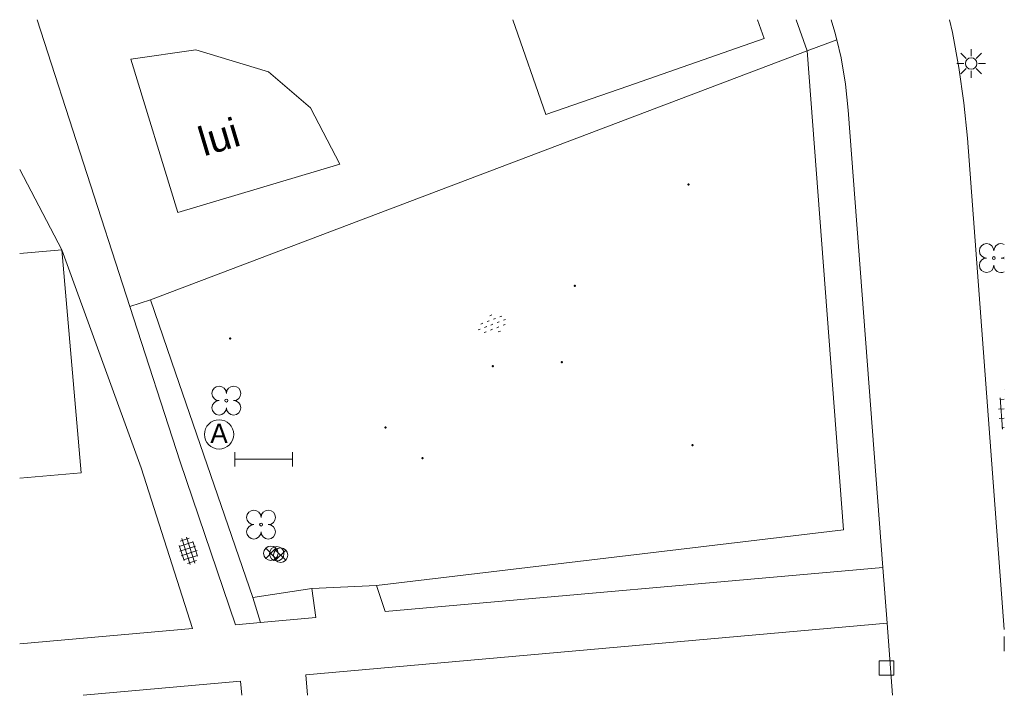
# Model space of a CAD drawing. Header units: metres. Extents: x 160172.2 to 160206.2, y 397901.1 to 397924.5.
import ezdxf
from ezdxf.enums import TextEntityAlignment as Align

# ---------------------------------------------------------------- set-up
doc = ezdxf.new("R2010")
doc.units = ezdxf.units.M
doc.header["$MEASUREMENT"] = 0
for name, color, linetype, lineweight in [('afvalbak (symbool)', 7, 'Continuous', 0), ('Bak', 7, 'Continuous', 40), ('bank (symbool)', 7, 'Continuous', 0), ('boom (symbool)', 7, 'Continuous', 0), ('Bord', 7, 'Continuous', 40), ('bord (symbool)', 7, 'Continuous', 0), ('Hek', 6, 'Continuous', 0), ('kolk (symbool)', 7, 'Continuous', 0), ('Label_vlakobject', 7, 'Continuous', 0), ('lichtmast (symbool)', 7, 'Continuous', 0), ('Luifel', 1, 'Continuous', 0), ('onverhard (symbool)', 7, 'Continuous', 0), ('Paal', 7, 'Continuous', 40), ('paal (symbool)', 7, 'Continuous', 0), ('Pand', 1, 'Continuous', 13), ('Put', 7, 'Continuous', 0), ('Straatmeubilair', 7, 'Continuous', 40), ('tegels (symbool)', 7, 'Continuous', 0), ('Terrein_begroeid', 72, 'Continuous', 0), ('Terrein_onv', 34, 'Continuous', 0), ('Vegetatieobject', 72, 'Continuous', 0), ('Wegdeel_ovh', 7, 'Continuous', 0)]:
    doc.layers.add(name, color=color, linetype=linetype, lineweight=lineweight)
doc.styles.add('Style-Arial', font='arial.ttf')
doc.styles.add('Style-ENGINEERING', font='ENGINEERING.shx')

# ---------------------------------------------------------------- blocks, each defined once
blk = doc.blocks.new('*U1')
at = {"layer": 'afvalbak (symbool)'}
blk.add_circle((0, -0.0052), 0.0675, dxfattribs=at)
at = {"layer": 'afvalbak (symbool)', "style": 'Style-ENGINEERING'}
blk.add_text('A', height=0.09, dxfattribs=at).set_placement((0, 0), align=Align.MIDDLE_CENTER)
blk = doc.blocks.new('afvalbak (symbool)')
at = {"layer": 'afvalbak (symbool)', "xscale": 7.5, "yscale": 7.5, "zscale": 7.5}
blk.add_blockref('*U1', (-0.000075, 0.03915), dxfattribs=at)
blk = doc.blocks.new('bord (symbool)')
at = {"layer": 'bord (symbool)'}
for p, q in [((-0.177, 0.177), (0.177, -0.177)), ((-0.177, -0.177), (0.177, 0.177))]:
    blk.add_line(p, q, dxfattribs=at)
blk.add_circle((0, 0), 0.25, dxfattribs=at)
blk = doc.blocks.new('kolk (symbool)')
at = {"layer": 'kolk (symbool)'}
for p, q in [((-0.249, 0.25), (0.249, 0.25)), ((-0.249, -0.25), (-0.249, 0.25)), ((0.249, -0.25), (0.249, 0.25)), ((-0.249, -0.25), (0.249, -0.25))]:
    blk.add_line(p, q, dxfattribs=at)
blk = doc.blocks.new('bank (symbool)')
at = {"layer": 'bank (symbool)', "color": 7, "linetype": 'Continuous', "lineweight": 0}
for p, q in [((-0.5, 0.125), (-0.5, -0.125)), ((-0.5, 0), (0.5, 0)), ((0.5, 0.125), (0.5, -0.125))]:
    blk.add_line(p, q, dxfattribs=at)
blk = doc.blocks.new('boom (symbool)')
at = {"layer": 'boom (symbool)', "color": 72}
blk.add_circle((0, 0), 0.05, dxfattribs=at)
for centre, start, end in [((-0.25, 0.25), 0, 270), ((0.25, 0.25), 270, 180), ((-0.25, -0.25), 90, 0), ((0.25, -0.25), 180, 90)]:
    blk.add_arc(centre, 0.25, start, end, dxfattribs=at)
blk = doc.blocks.new('lichtmast (symbool)')
at = {"layer": 'lichtmast (symbool)', "color": 7}
for p, q in [((-0.177, 0.177), (-0.354, 0.354)), ((0, 0.5), (0, 0.25)), ((0.177, 0.177), (0.354, 0.354)), ((-0.5, 0), (-0.25, 0)), ((0.25, 0), (0.5, 0)), ((-0.177, -0.177), (-0.354, -0.354)), ((0, -0.25), (0, -0.5)), ((0.177, -0.177), (0.354, -0.354))]:
    blk.add_line(p, q, dxfattribs=at)
blk.add_circle((0, 0), 0.2, dxfattribs=at)
blk = doc.blocks.new('paal (symbool)')
at = {"layer": 'paal (symbool)'}
blk.add_circle((0, 0), 0.25, dxfattribs=at)
blk = doc.blocks.new('onverhard (symbool)')
at = {"layer": 'onverhard (symbool)', "color": 7, "linetype": 'Continuous', "lineweight": 0}
for p, q in [((-1.116, 0.004), (-0.961, 0.004)), ((-0.806, 0.314), (-0.651, 0.314)), ((-0.651, 0.004), (-0.491, 0.004)), ((-0.336, 0.314), (-0.181, 0.314)), ((-0.181, 0.004), (-0.026, 0.004)), ((-0.026, 0.629), (0.134, 0.629)), ((0.134, 0.314), (0.289, 0.314)), ((0.289, 0.004), (0.444, 0.004)), ((0.599, 0.314), (0.759, 0.314)), ((0.759, 0.004), (0.914, 0.004)), ((-0.806, -0.311), (-0.651, -0.311)), ((-0.336, -0.311), (-0.181, -0.311)), ((0.134, -0.311), (0.289, -0.311)), ((0.134, -0.621), (0.289, -0.621)), ((0.599, -0.311), (0.759, -0.311))]:
    blk.add_line(p, q, dxfattribs=at)
blk = doc.blocks.new('tegels (symbool)')
at = {"layer": 'tegels (symbool)', "color": 7, "linetype": 'Continuous', "lineweight": 0}
for p, q in [((-1.887, 0.33), (1.887, 0.33)), ((-1.625, 0.656), (-1.625, -0.664)), ((-1.064, 0.98), (1.072, 0.98)), ((-0.975, 1.012), (-0.975, -1.018)), ((-0.325, 1.15), (-0.325, -1.152)), ((0.325, 1.151), (0.325, -1.15)), ((0.975, 1.014), (0.975, -1.011)), ((1.625, 0.659), (1.625, -0.652)), ((-1.897, -0.32), (1.887, -0.32)), ((-1.103, -0.97), (1.084, -0.97))]:
    blk.add_line(p, q, dxfattribs=at)

msp = doc.modelspace()

# ---------------------------------------------------------------- linework, layer by layer
at = {"layer": 'boom (symbool)', "color": 72}
msp.add_circle((160205.875, 397916.266), 0.05, dxfattribs=at)
for centre, start, end in [((160205.625, 397916.516), 0, 270), ((160206.125, 397916.516), 63.3703, 180), ((160205.625, 397916.016), 90, 0), ((160206.125, 397916.516), 270, 296.6297), ((160206.125, 397916.016), 63.3703, 90), ((160206.125, 397916.016), 180, 296.6297)]:
    msp.add_arc(centre, 0.25, start, end, dxfattribs=at)
at = {"layer": 'Hek', "flags": 128}
for points in [[(160184.518, 397904.934), (160200.674, 397906.857), (160199.415, 397923.435)], [(160176.699, 397914.825), (160177.57, 397912.295)], [(160177.57, 397912.295), (160180.246, 397904.523)], [(160180.246, 397904.523), (160182.282, 397904.826)]]:
    msp.add_lwpolyline(points, dxfattribs=at)
at = {"layer": 'kolk (symbool)'}
for p, q in [((160206.233, 397903.167), (160206.237, 397903.167)), ((160206.233, 397902.667), (160206.233, 397903.167)), ((160206.233, 397902.667), (160206.237, 397902.667))]:
    msp.add_line(p, q, dxfattribs=at)
at = {"layer": 'Luifel', "flags": 128}
for points in [[(160189.236, 397924.517), (160190.374, 397921.234), (160193.211, 397922.22), (160197.931, 397923.86), (160197.703, 397924.517)], [(160182.242, 397921.462), (160180.789, 397922.709), (160178.275, 397923.472), (160176.021, 397923.146), (160177.647, 397917.839), (160183.258, 397919.516), (160182.242, 397921.462)]]:
    msp.add_lwpolyline(points, dxfattribs=at)
at = {"layer": 'Pand', "flags": 128}
msp.add_lwpolyline([(160172.179, 397908.649), (160174.301, 397908.84), (160173.631, 397916.55), (160172.179, 397916.422)], dxfattribs=at)
at = {"layer": 'Straatmeubilair'}
for p in [(160195.311, 397918.809), (160191.38, 397915.303), (160179.459, 397913.483), (160188.543, 397912.527), (160190.935, 397912.669), (160184.835, 397910.4), (160195.453, 397909.792), (160186.112, 397909.346)]:
    msp.add_point(p, dxfattribs=at)
at = {"layer": 'tegels (symbool)', "color": 7, "linetype": 'Continuous', "lineweight": 0}
for p, q in [((160206.098, 397911.433), (160206.18, 397910.343)), ((160206.237, 397911.705), (160206.231, 397911.705)), ((160206.237, 397911.379), (160206.079, 397911.368)), ((160206.237, 397911.054), (160206.036, 397911.038)), ((160206.237, 397910.728), (160206.062, 397910.714)), ((160206.237, 397910.402), (160206.155, 397910.396))]:
    msp.add_line(p, q, dxfattribs=at)
at = {"layer": 'Terrein_begroeid'}
msp.add_line((160199.415, 397923.435), (160199.035, 397924.517), dxfattribs=at)
at = {"layer": 'Terrein_begroeid', "flags": 128}
msp.add_lwpolyline([(160199.415, 397923.435), (160200.444, 397923.815)], dxfattribs=at)
at = {"layer": 'Terrein_onv', "flags": 128}
msp.add_lwpolyline([(160176.699, 397914.825), (160199.415, 397923.435)], dxfattribs=at)
at = {"layer": 'Vegetatieobject', "flags": 128}
for points in [[(160175.986, 397914.593), (160176.699, 397914.825)], [(160177.724, 397909.215), (160175.986, 397914.593)], [(160179.642, 397903.577), (160177.724, 397909.215)], [(160180.246, 397904.523), (160180.506, 397903.653)], [(160180.506, 397903.653), (160179.642, 397903.577)]]:
    msp.add_lwpolyline(points, dxfattribs=at)
at = {"layer": 'Wegdeel_ovh'}
for p, q in [((160175.986, 397914.593), (160172.778, 397924.517)), ((160202.183, 397903.631), (160202.371, 397901.135)), ((160178.156, 397903.446), (160172.179, 397902.917))]:
    msp.add_line(p, q, dxfattribs=at)
at = {"layer": 'Wegdeel_ovh', "flags": 128}
for points in [[(160200.245, 397924.517), (160200.38, 397924.081), (160200.444, 397923.815)], [(160206.237, 397903.416), (160204.959, 397920.412), (160204.84, 397921.64), (160204.667, 397922.862), (160204.44, 397924.075), (160204.337, 397924.517)], [(160200.444, 397923.815), (160200.593, 397923.192), (160200.747, 397922.29), (160200.841, 397921.38), (160202.037, 397905.56)], [(160172.179, 397919.327), (160173.631, 397916.55), (160176.383, 397909.011)], [(160176.383, 397909.011), (160178.156, 397903.446)], [(160202.037, 397905.56), (160184.823, 397904.036), (160184.518, 397904.934)], [(160202.037, 397905.56), (160202.183, 397903.631)], [(160184.518, 397904.934), (160182.282, 397904.826)], [(160182.282, 397904.826), (160182.42, 397903.823), (160180.506, 397903.653)], [(160182.131, 397901.135), (160182.071, 397901.84), (160202.183, 397903.631)], [(160174.373, 397901.135), (160179.821, 397901.62), (160179.864, 397901.135)]]:
    msp.add_lwpolyline(points, dxfattribs=at)

# ---------------------------------------------------------------- block references
at = {"layer": 'Bak'}
msp.add_blockref('afvalbak (symbool)', (160179.074, 397910.165), dxfattribs=at)
at = {"layer": 'Bord'}
for p in [(160180.867, 397906.052), (160181.206, 397905.986)]:
    msp.add_blockref('bord (symbool)', p, dxfattribs=at)
at = {"layer": 'Paal'}
for name, p in [('lichtmast (symbool)', (160205.09, 397923.002)), ('paal (symbool)', (160181.068, 397906.036))]:
    msp.add_blockref(name, p, dxfattribs=at)
at = {"layer": 'Put'}
msp.add_blockref('kolk (symbool)', (160202.162, 397902.083), dxfattribs=at)
at = {"layer": 'Straatmeubilair', "xscale": 2, "yscale": 2}
msp.add_blockref('bank (symbool)', (160180.618, 397909.304), dxfattribs=at)
at = {"layer": 'Terrein_onv', "xscale": 0.5, "yscale": 0.5, "rotation": 20.75811084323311}
msp.add_blockref('onverhard (symbool)', (160188.562, 397913.979), dxfattribs=at)
at = {"layer": 'Vegetatieobject'}
for p in [(160179.327, 397911.335), (160180.527, 397907.043)]:
    msp.add_blockref('boom (symbool)', p, dxfattribs=at)
at = {"layer": 'Wegdeel_ovh', "xscale": 0.25, "yscale": 0.25, "rotation": 287.6717948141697}
msp.add_blockref('tegels (symbool)', (160178.013, 397906.132), dxfattribs=at)

# ---------------------------------------------------------------- texts
at = {"layer": 'Label_vlakobject', "style": 'Style-Arial'}
msp.add_text('lui', height=1, rotation=16.6402, dxfattribs=at).set_placement((160179.07, 397920.46), align=Align.MIDDLE_CENTER)

doc.saveas('drawing.dxf')
